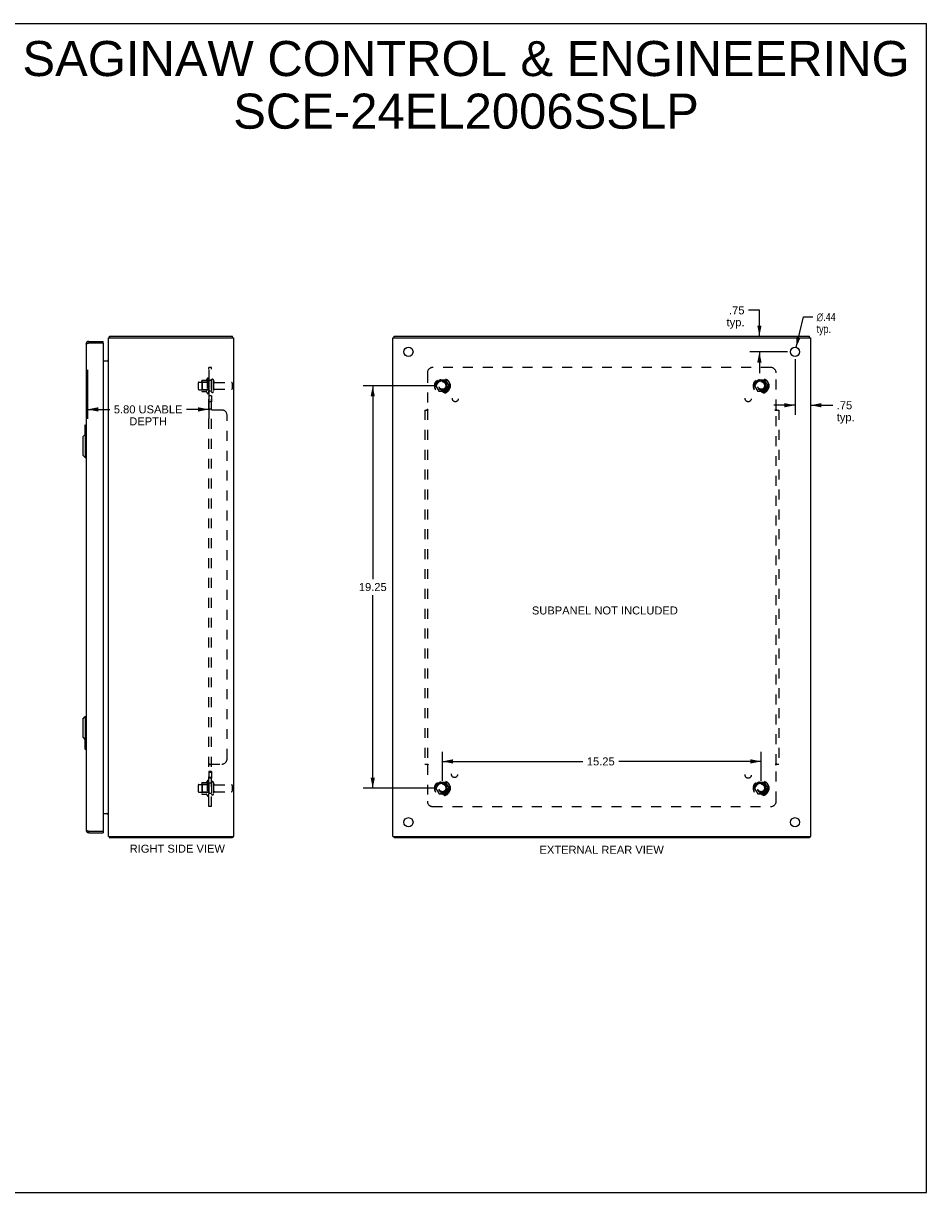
# Model space of a CAD drawing. Header units: inches. Extents: x 0 to 86.4, y 0 to 55.9.
# Tile 4 of 4: x 43.2 to 86.4, y 0 to 55.9. Entities that reach past the tile are written whole.
import ezdxf

# ---------------------------------------------------------------- set-up
doc = ezdxf.new("R2010")
doc.units = ezdxf.units.IN
doc.header["$LTSCALE"] = 4.754237
doc.header["$MEASUREMENT"] = 0
doc.linetypes.add('HIDDEN', pattern=[0.2, 0.1, -0.1])
doc.layers.get('0').update_dxf_attribs({"linetype": 'CONTINUOUS'})
for name, color, linetype in [('02___PRT_ALL_AXES', 7, 'CONTINUOUS'), ('BENT-SUB-4CORNER-STUDS', 7, 'CONTINUOUS'), ('DEFAULT_2', 8, 'HIDDEN'), ('DIMENSIONS', 7, 'CONTINUOUS')]:
    doc.layers.add(name, color=color, linetype=linetype)
doc.styles.get("Standard").update_dxf_attribs({"font": 'arial.ttf'})
doc.styles.add('TEXTSTYLE_1', font='gdt', dxfattribs={"width": 0.8})
doc.dimstyles.new('DIMSTYLE_1', dxfattribs={"dimtxt": 0.381356, "dimasz": 0.508475, "dimexe": 0.09, "dimexo": 0.07, "dimgap": 0.0375, "dimtad": 0, "dimtih": 1, "dimtoh": 1, "dimzin": 4, "dimdsep": 46, "dimtxsty": 'Standard', "dimblk": '_FILLED', "dimblk1": '_FILLED', "dimblk2": '_FILLED', "dimcen": 0.09, "dimazin": 1, "dimtfac": 1, "dimtofl": 0, "dimtmove": 0, "dimatfit": 3, "dimldrblk": '_FILLED', "dimfxl": 1, "dimtolj": 1, "dimtzin": 4, "dimarcsym": 0})
doc.dimstyles.new('DIMSTYLE_2', dxfattribs={"dimtxt": 0.381356, "dimasz": 0.508475, "dimexe": 0.09, "dimexo": 0.07, "dimgap": 0.09, "dimtad": 0, "dimtih": 1, "dimtoh": 1, "dimzin": 4, "dimdsep": 46, "dimtxsty": 'Standard', "dimblk": '_FILLED', "dimblk1": '_FILLED', "dimblk2": '_FILLED', "dimcen": 0.09, "dimazin": 1, "dimtfac": 1, "dimtofl": 0, "dimtmove": 0, "dimatfit": 1, "dimldrblk": '_FILLED', "dimfxl": 1, "dimtolj": 1, "dimtzin": 4, "dimarcsym": 0})

# ---------------------------------------------------------------- blocks, each defined once
blk = doc.blocks.new('_FILLED')
at = {"color": 0, "linetype": 'ByBlock'}
blk.add_solid([(0, 0), (-1, 0.2), (-1, -0.2)], dxfattribs=at)
blk = doc.blocks.new('*D6')
at = {"layer": 'DIMENSIONS', "color": 2, "linetype": 'Continuous'}
for p, q in [((46.292, 39.362), (46.292, 37.01)), ((52.09, 39.362), (52.09, 37.01)), ((46.292, 37.467), (47.359, 37.467)), ((52.09, 37.467), (51.023, 37.467))]:
    blk.add_line(p, q, dxfattribs=at)
at = {"layer": 'DIMENSIONS', "color": 2, "linetype": 'Continuous', "xscale": 0.5084745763, "yscale": 0.5084745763, "zscale": 0.5084745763, "rotation": 180}
blk.add_blockref('_FILLED', (46.292, 37.467), dxfattribs=at)
at = {"layer": 'DIMENSIONS', "color": 2, "linetype": 'Continuous', "xscale": 0.5084745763, "yscale": 0.5084745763, "zscale": 0.5084745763}
blk.add_blockref('_FILLED', (52.09, 37.467), dxfattribs=at)
at = {"layer": 'DIMENSIONS', "color": 2, "linetype": 'Continuous', "insert": (49.191, 37.658), "char_height": 0.38136, "width": 3.28193, "attachment_point": 2, "line_spacing_factor": 0.9}
blk.add_mtext('5.80 USABLE\\PDEPTH', dxfattribs=at)
blk = doc.blocks.new('*D13')
at = {"layer": 'DIMENSIONS', "color": 2, "linetype": 'Continuous'}
for p, q in [((78.438, 42.207), (77.918, 42.207)), ((78.438, 40.968), (78.438, 42.207)), ((79.79, 40.218), (77.981, 40.218)), ((78.438, 40.218), (78.438, 39.201))]:
    blk.add_line(p, q, dxfattribs=at)
at = {"layer": 'DIMENSIONS', "color": 2, "linetype": 'Continuous', "xscale": 0.5084745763, "yscale": 0.5084745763, "zscale": 0.5084745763}
for p, rotation in [((78.438, 40.968), 270), ((78.438, 40.218), 90)]:
    blk.add_blockref('_FILLED', p, dxfattribs=dict(at, rotation=rotation))
at = {"layer": 'DIMENSIONS', "color": 2, "linetype": 'Continuous', "insert": (77.727, 42.397), "char_height": 0.3814, "width": 0.8577, "attachment_point": 3, "line_spacing_factor": 0.9}
blk.add_mtext('.75\\Ptyp.', dxfattribs=at)
blk = doc.blocks.new('*D14')
at = {"layer": 'DIMENSIONS', "color": 2, "linetype": 'Continuous'}
for p, q in [((80.146, 39.862), (80.146, 37.207)), ((80.146, 37.665), (79.129, 37.665)), ((80.896, 37.665), (81.949, 37.665))]:
    blk.add_line(p, q, dxfattribs=at)
at = {"layer": 'DIMENSIONS', "color": 2, "linetype": 'Continuous', "xscale": 0.5084745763, "yscale": 0.5084745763, "zscale": 0.5084745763}
blk.add_blockref('_FILLED', (80.146, 37.665), dxfattribs=at)
at = {"layer": 'DIMENSIONS', "color": 2, "linetype": 'Continuous', "xscale": 0.5084745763, "yscale": 0.5084745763, "zscale": 0.5084745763, "rotation": 180}
blk.add_blockref('_FILLED', (80.896, 37.665), dxfattribs=at)
at = {"layer": 'DIMENSIONS', "color": 2, "linetype": 'Continuous', "insert": (82.14, 37.855), "char_height": 0.3814, "width": 0.8577, "attachment_point": 1, "line_spacing_factor": 0.9}
blk.add_mtext('.75\\Ptyp.', dxfattribs=at)
blk = doc.blocks.new('*D15')
at = {"layer": 'DIMENSIONS', "color": 2, "linetype": 'Continuous'}
for p, q in [((80.197, 40.431), (80.543, 41.887)), ((80.543, 41.887), (80.988, 41.887))]:
    blk.add_line(p, q, dxfattribs=at)
at = {"layer": 'DIMENSIONS', "color": 2, "linetype": 'Continuous', "xscale": 0.5084745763, "yscale": 0.5084745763, "zscale": 0.5084745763, "rotation": 256.6388904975}
blk.add_blockref('_FILLED', (80.197, 40.431), dxfattribs=at)
at = {"layer": 'DIMENSIONS', "color": 2, "linetype": 'Continuous', "insert": (81.178, 42.078), "char_height": 0.38136, "width": 1.2485, "attachment_point": 1, "line_spacing_factor": 0.9, "style": 'TEXTSTYLE_1'}
blk.add_mtext('{\\fgdt;n}\\fArial;.44\\Ptyp.', dxfattribs=at)
blk = doc.blocks.new('*D16')
at = {"layer": 'BENT-SUB-4CORNER-STUDS', "color": 2, "linetype": 'Continuous'}
for p, q in [((62.915, 38.593), (59.48, 38.593)), ((59.938, 38.593), (59.938, 29.349)), ((59.938, 19.343), (59.938, 28.587)), ((62.915, 19.343), (59.48, 19.343))]:
    blk.add_line(p, q, dxfattribs=at)
at = {"layer": 'BENT-SUB-4CORNER-STUDS', "color": 2, "linetype": 'Continuous', "xscale": 0.5084745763, "yscale": 0.5084745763, "zscale": 0.5084745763}
for p, rotation in [((59.938, 38.593), 90), ((59.938, 19.343), 270)]:
    blk.add_blockref('_FILLED', p, dxfattribs=dict(at, rotation=rotation))
at = {"layer": 'BENT-SUB-4CORNER-STUDS', "color": 2, "linetype": 'Continuous', "insert": (59.938, 29.159), "char_height": 0.3814, "width": 1.33262, "attachment_point": 2, "line_spacing_factor": 0.9}
blk.add_mtext('19.25', dxfattribs=at)
blk = doc.blocks.new('*D17')
at = {"layer": 'BENT-SUB-4CORNER-STUDS', "color": 2, "linetype": 'Continuous'}
for p, q in [((63.271, 19.699), (63.271, 21.084)), ((78.521, 19.699), (78.521, 21.084)), ((63.271, 20.627), (69.992, 20.627)), ((78.521, 20.627), (71.706, 20.627))]:
    blk.add_line(p, q, dxfattribs=at)
at = {"layer": 'BENT-SUB-4CORNER-STUDS', "color": 2, "linetype": 'Continuous', "xscale": 0.5084745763, "yscale": 0.5084745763, "zscale": 0.5084745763, "rotation": 180}
blk.add_blockref('_FILLED', (63.271, 20.627), dxfattribs=at)
at = {"layer": 'BENT-SUB-4CORNER-STUDS', "color": 2, "linetype": 'Continuous', "xscale": 0.5084745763, "yscale": 0.5084745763, "zscale": 0.5084745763}
blk.add_blockref('_FILLED', (78.521, 20.627), dxfattribs=at)
at = {"layer": 'BENT-SUB-4CORNER-STUDS', "color": 2, "linetype": 'Continuous', "insert": (70.849, 20.818), "char_height": 0.3814, "width": 1.33262, "attachment_point": 2, "line_spacing_factor": 0.9}
blk.add_mtext('15.25', dxfattribs=at)

msp = doc.modelspace()

# ---------------------------------------------------------------- linework, layer by layer
at = {"color": 7, "linetype": 'Continuous'}
for p, q in [((0, 55.932), (86.441, 55.932)), ((86.441, 0), (86.441, 55.932)), ((47.332, 40.925), (47.353, 40.904)), ((47.353, 40.893), (47.353, 40.968)), ((53.227, 40.893), (53.227, 40.968)), ((60.959, 40.893), (60.959, 40.968)), ((80.833, 40.893), (80.833, 40.968)), ((46.352, 40.718), (46.352, 40.643)), ((47.042, 40.643), (47.027, 40.643)), ((47.042, 40.643), (47.042, 40.718)), ((46.157, 36.703), (46.157, 36.248)), ((46.172, 36.718), (46.217, 36.718)), ((46.204, 36.618), (46.204, 36.269)), ((46.06, 36.151), (46.178, 36.269)), ((46.06, 36.151), (46.06, 35.284)), ((46.178, 36.269), (46.178, 35.166)), ((46.178, 36.269), (46.217, 36.269)), ((46.06, 35.284), (46.178, 35.166)), ((46.178, 35.166), (46.217, 35.166)), ((46.06, 22.651), (46.178, 22.769)), ((46.06, 22.651), (46.06, 21.784)), ((46.178, 22.769), (46.217, 22.769)), ((46.178, 22.769), (46.178, 21.666)), ((46.06, 21.784), (46.178, 21.666)), ((46.157, 21.687), (46.157, 21.233)), ((46.178, 21.666), (46.217, 21.666)), ((46.204, 21.666), (46.204, 21.318)), ((46.172, 21.218), (46.217, 21.218)), ((46.352, 17.218), (46.352, 17.293)), ((47.027, 17.293), (47.042, 17.293)), ((47.042, 17.293), (47.042, 17.218)), ((47.332, 17.011), (47.353, 17.032)), ((47.353, 17.043), (47.353, 16.968)), ((53.227, 17.043), (53.227, 16.968)), ((60.959, 17.043), (60.959, 16.968)), ((80.833, 17.043), (80.833, 16.968)), ((0, 0), (86.441, 0))]:
    msp.add_line(p, q, dxfattribs=at)
at = {"color": 3, "linetype": 'Continuous'}
for p, q in [((47.29, 17.043), (47.29, 40.893)), ((47.29, 40.893), (53.29, 40.893)), ((47.353, 40.968), (53.227, 40.968)), ((53.29, 17.043), (53.29, 40.893)), ((60.896, 17.043), (60.896, 40.893)), ((60.896, 40.893), (80.896, 40.893)), ((60.959, 40.968), (80.833, 40.968)), ((80.896, 17.043), (80.896, 40.893)), ((46.217, 40.583), (46.217, 17.353)), ((46.336, 40.638), (46.352, 40.643)), ((46.352, 40.718), (47.042, 40.718)), ((46.352, 40.643), (47.027, 40.643)), ((47.042, 40.628), (47.042, 17.308)), ((47.042, 39.793), (47.275, 39.793)), ((47.28, 39.81), (47.281, 39.808)), ((47.042, 18.143), (47.275, 18.143)), ((46.352, 17.293), (47.027, 17.293)), ((46.352, 17.218), (47.042, 17.218)), ((47.29, 17.043), (53.29, 17.043)), ((47.341, 16.991), (47.343, 16.984)), ((53.227, 16.968), (47.353, 16.968)), ((60.896, 17.043), (80.896, 17.043)), ((80.833, 16.968), (60.959, 16.968))]:
    msp.add_line(p, q, dxfattribs=at)
for points in [[(47.332, 40.925), (47.333, 40.926), (47.334, 40.927), (47.335, 40.929), (47.336, 40.93), (47.337, 40.932), (47.337, 40.934), (47.338, 40.936), (47.339, 40.939), (47.34, 40.941), (47.34, 40.943), (47.341, 40.945), (47.342, 40.95)], [(47.342, 40.95), (47.343, 40.952), (47.343, 40.954), (47.344, 40.956), (47.344, 40.957), (47.345, 40.959), (47.346, 40.961), (47.346, 40.962), (47.347, 40.963), (47.347, 40.964), (47.348, 40.965), (47.349, 40.966), (47.349, 40.967), (47.35, 40.967), (47.351, 40.968), (47.351, 40.968), (47.352, 40.968), (47.353, 40.968)], [(46.217, 40.583), (46.217, 40.585), (46.218, 40.588), (46.219, 40.59), (46.221, 40.592), (46.223, 40.595), (46.226, 40.597), (46.229, 40.599), (46.233, 40.602), (46.237, 40.604), (46.241, 40.606), (46.246, 40.608), (46.251, 40.611), (46.257, 40.613), (46.263, 40.615), (46.269, 40.618), (46.275, 40.62), (46.282, 40.622), (46.289, 40.625), (46.297, 40.627), (46.304, 40.629), (46.312, 40.632), (46.32, 40.634), (46.328, 40.636), (46.336, 40.638)], [(47.275, 39.819), (47.274, 39.819), (47.274, 39.819), (47.274, 39.818), (47.274, 39.818), (47.275, 39.817), (47.275, 39.816), (47.275, 39.816), (47.276, 39.815), (47.277, 39.813), (47.278, 39.812), (47.279, 39.811), (47.28, 39.81)], [(47.275, 39.793), (47.274, 39.794), (47.274, 39.795), (47.274, 39.796), (47.274, 39.797), (47.275, 39.799), (47.275, 39.8), (47.276, 39.801), (47.277, 39.803), (47.277, 39.804), (47.278, 39.805), (47.279, 39.806), (47.281, 39.807), (47.282, 39.809), (47.284, 39.811)], [(47.284, 39.811), (47.285, 39.812), (47.286, 39.813), (47.287, 39.814), (47.288, 39.816), (47.289, 39.817), (47.289, 39.818), (47.29, 39.819), (47.29, 39.82), (47.29, 39.821)], [(47.275, 18.143), (47.274, 18.142), (47.274, 18.141), (47.274, 18.14), (47.274, 18.139), (47.275, 18.137), (47.275, 18.136), (47.276, 18.135), (47.277, 18.133), (47.277, 18.132), (47.278, 18.131), (47.279, 18.13), (47.281, 18.129), (47.282, 18.127)], [(47.275, 18.117), (47.274, 18.117), (47.274, 18.117), (47.274, 18.118), (47.274, 18.118), (47.275, 18.119), (47.275, 18.12), (47.275, 18.121), (47.276, 18.122), (47.277, 18.123), (47.278, 18.124), (47.279, 18.125), (47.28, 18.126), (47.281, 18.128)], [(47.282, 18.127), (47.284, 18.125), (47.285, 18.124), (47.286, 18.123), (47.287, 18.122), (47.288, 18.121), (47.289, 18.119), (47.289, 18.118), (47.29, 18.117), (47.29, 18.116), (47.29, 18.115)], [(46.217, 17.353), (46.217, 17.351), (46.218, 17.348), (46.219, 17.346), (46.221, 17.344), (46.223, 17.342), (46.226, 17.339), (46.229, 17.337), (46.233, 17.335), (46.237, 17.332), (46.241, 17.33), (46.246, 17.328), (46.251, 17.325), (46.257, 17.323), (46.263, 17.321), (46.269, 17.318), (46.275, 17.316), (46.282, 17.314), (46.289, 17.312), (46.297, 17.309), (46.304, 17.307), (46.312, 17.305), (46.32, 17.302), (46.328, 17.3), (46.336, 17.298), (46.352, 17.293)], [(47.332, 17.011), (47.333, 17.01), (47.334, 17.009), (47.335, 17.007), (47.336, 17.006), (47.337, 17.004), (47.337, 17.002), (47.338, 17), (47.339, 16.998), (47.34, 16.995), (47.34, 16.993), (47.341, 16.991)], [(47.343, 16.984), (47.343, 16.982), (47.344, 16.98), (47.344, 16.979), (47.345, 16.977), (47.346, 16.976), (47.346, 16.974), (47.347, 16.973), (47.347, 16.972), (47.348, 16.971), (47.349, 16.97), (47.349, 16.97), (47.35, 16.969), (47.351, 16.969), (47.351, 16.968), (47.352, 16.968), (47.353, 16.968)]]:
    msp.add_lwpolyline(points, dxfattribs=at)
at = {"color": 7, "linetype": 'Continuous'}
for points in [[(46.202, 36.654), (46.203, 36.649), (46.203, 36.643), (46.203, 36.637), (46.204, 36.631), (46.204, 36.624), (46.204, 36.618)], [(46.204, 21.318), (46.204, 21.312), (46.204, 21.306), (46.203, 21.299), (46.203, 21.293), (46.203, 21.288), (46.202, 21.282)]]:
    msp.add_lwpolyline(points, dxfattribs=at)
at = {"color": 3, "linetype": 'Continuous'}
for centre, radius, start, end in [((47.435, 40.823), 0.145, 135.3986, 151.1263), ((46.352, 40.583), 0.135, 90, 180), ((47.027, 40.628), 0.015, 0, 90), ((47.22, 39.863), 0.07, 270, 360), ((47.22, 18.073), 0.07, 0, 90), ((46.352, 17.353), 0.135, 180, 270), ((47.027, 17.308), 0.015, 270, 360), ((47.435, 17.113), 0.145, 208.8737, 224.6014)]:
    msp.add_arc(centre, radius, start, end, dxfattribs=at)
at = {"color": 7, "linetype": 'Continuous'}
for centre, radius, start, end in [((46.352, 40.583), 0.06, 90, 121.8259), ((46.172, 36.703), 0.015, 90, 180), ((46.202, 36.703), 0.015, 0, 90), ((46.172, 21.233), 0.015, 180, 270), ((46.202, 21.233), 0.015, 270, 360), ((46.352, 17.353), 0.06, 238.1737, 270)]:
    msp.add_arc(centre, radius, start, end, dxfattribs=at)
at = {"layer": '02___PRT_ALL_AXES', "color": 8, "linetype": 'HIDDEN'}
for p, q in [((51.62, 38.776), (52.215, 38.776)), ((52.02, 38.949), (52.02, 38.237)), ((52.09, 38.843), (52.09, 38.927)), ((52.09, 38.843), (52.09, 38.343)), ((52.215, 38.843), (52.09, 38.843)), ((52.215, 38.843), (52.215, 38.343)), ((52.384, 38.759), (53.185, 38.759)), ((51.62, 38.41), (52.215, 38.41)), ((52.09, 38.259), (52.09, 38.343)), ((52.215, 38.343), (52.09, 38.343)), ((52.09, 38.115), (52.09, 37.834)), ((52.215, 38.115), (52.09, 38.115)), ((52.215, 38.115), (52.215, 37.834)), ((52.384, 38.427), (53.185, 38.427)), ((52.215, 37.834), (52.09, 37.834)), ((52.215, 20.139), (52.09, 20.139)), ((52.09, 20.139), (52.09, 19.821)), ((52.215, 20.139), (52.215, 19.821)), ((52.02, 19.699), (52.02, 18.987)), ((52.215, 20.102), (52.09, 20.102)), ((52.215, 19.858), (52.09, 19.858)), ((52.215, 19.821), (52.09, 19.821)), ((52.09, 19.593), (52.09, 19.677)), ((52.215, 19.593), (52.09, 19.593)), ((52.09, 19.593), (52.09, 19.093)), ((52.215, 19.593), (52.215, 19.093)), ((51.62, 19.526), (52.215, 19.526)), ((51.62, 19.16), (52.215, 19.16)), ((52.215, 19.093), (52.09, 19.093)), ((52.09, 19.009), (52.09, 19.093)), ((52.384, 19.509), (53.185, 19.509)), ((52.384, 19.177), (53.185, 19.177))]:
    msp.add_line(p, q, dxfattribs=at)
at = {"layer": '02___PRT_ALL_AXES', "color": 3, "linetype": 'Continuous'}
for centre in [(61.646, 40.218), (80.146, 40.218), (61.646, 17.718), (80.146, 17.718)]:
    msp.add_circle(centre, 0.219, dxfattribs=at)
at = {"layer": '02___PRT_ALL_AXES', "color": 8, "linetype": 'HIDDEN'}
for centre, radius in [((63.271, 38.593), 0.372), ((63.271, 38.593), 0.356), ((63.271, 38.593), 0.25), ((63.271, 38.593), 0.183), ((78.521, 38.593), 0.372), ((78.521, 38.593), 0.356), ((78.521, 38.593), 0.25), ((78.521, 38.593), 0.183), ((63.89, 37.974), 0.141), ((77.903, 37.974), 0.141), ((63.851, 19.998), 0.141), ((63.271, 19.343), 0.372), ((63.271, 19.343), 0.356), ((63.271, 19.343), 0.25), ((77.903, 19.962), 0.141), ((78.521, 19.343), 0.372), ((78.521, 19.343), 0.356), ((78.521, 19.343), 0.25), ((63.271, 19.343), 0.183), ((78.521, 19.343), 0.183)]:
    msp.add_circle(centre, radius, dxfattribs=at)
for centre, radius, start, end in [((52.62, 38.593), 0.698, 149.3369, 156.0321), ((52.052, 38.927), 0.0384, 0, 145.5503), ((52.62, 38.593), 0.698, 203.9679, 210.6631), ((52.052, 38.259), 0.0384, 214.4497, 360), ((52.62, 19.343), 0.698, 149.3369, 156.0321), ((52.052, 19.677), 0.0384, 0, 145.5503), ((52.62, 19.343), 0.698, 203.9679, 210.6631), ((52.052, 19.009), 0.0384, 214.4497, 360)]:
    msp.add_arc(centre, radius, start, end, dxfattribs=at)
at = {"layer": 'DEFAULT_2', "color": 8, "linetype": 'HIDDEN'}
for p, q in [((52.09, 18.468), (52.09, 39.468)), ((52.215, 39.468), (52.09, 39.468)), ((52.215, 18.468), (52.215, 39.468)), ((62.553, 39.218), (62.553, 37.472)), ((78.99, 39.468), (62.803, 39.468)), ((79.24, 37.472), (79.24, 39.218)), ((51.59, 38.746), (51.59, 38.44)), ((51.754, 38.849), (51.754, 38.337)), ((51.774, 38.777), (51.754, 38.797)), ((51.765, 38.871), (51.992, 38.871)), ((51.774, 38.777), (51.774, 38.41)), ((52.07, 38.777), (51.774, 38.777)), ((52.07, 38.777), (52.09, 38.797)), ((52.07, 38.777), (52.07, 38.41)), ((52.321, 38.858), (52.321, 38.329)), ((53.215, 38.729), (53.215, 38.457)), ((63.108, 38.866), (62.954, 38.598)), ((63.426, 38.871), (63.117, 38.871)), ((63.589, 38.598), (63.434, 38.866)), ((78.358, 38.866), (78.204, 38.598)), ((78.676, 38.871), (78.367, 38.871)), ((78.839, 38.598), (78.684, 38.866)), ((51.774, 38.41), (51.754, 38.39)), ((51.765, 38.316), (51.992, 38.316)), ((52.07, 38.41), (51.774, 38.41)), ((52.07, 38.41), (52.09, 38.39)), ((62.954, 38.588), (63.108, 38.321)), ((63.426, 38.316), (63.117, 38.316)), ((63.434, 38.321), (63.589, 38.588)), ((78.204, 38.588), (78.358, 38.321)), ((78.676, 38.316), (78.367, 38.316)), ((78.684, 38.321), (78.839, 38.588)), ((52.215, 37.472), (52.09, 37.472)), ((52.715, 37.437), (52.144, 37.437)), ((52.23, 37.456), (52.228, 37.457)), ((52.965, 20.749), (52.965, 37.187)), ((62.428, 37.437), (62.428, 20.499)), ((62.428, 37.437), (62.594, 37.437)), ((62.55, 37.47), (62.553, 37.472)), ((62.553, 37.437), (62.553, 20.499)), ((79.199, 37.437), (79.365, 37.437)), ((79.24, 20.499), (79.24, 37.437)), ((79.365, 37.437), (79.365, 20.499)), ((52.09, 20.465), (52.09, 20.464)), ((52.215, 20.464), (52.09, 20.464)), ((52.104, 20.48), (52.101, 20.478)), ((52.131, 20.492), (52.128, 20.49)), ((52.136, 20.494), (52.134, 20.493)), ((52.141, 20.497), (52.139, 20.496)), ((52.144, 20.499), (52.142, 20.498)), ((52.144, 20.499), (52.715, 20.499)), ((52.215, 20.465), (52.215, 20.464)), ((52.218, 20.471), (52.217, 20.47)), ((52.237, 20.486), (52.236, 20.484)), ((52.241, 20.499), (52.241, 20.498)), ((62.428, 20.499), (62.594, 20.499)), ((62.553, 20.464), (62.553, 18.718)), ((79.199, 20.499), (79.365, 20.499)), ((79.242, 20.466), (79.24, 20.464)), ((79.24, 18.718), (79.24, 20.464)), ((51.754, 19.599), (51.754, 19.087)), ((51.765, 19.621), (51.992, 19.621)), ((52.321, 19.608), (52.321, 19.079)), ((63.108, 19.616), (62.954, 19.348)), ((63.426, 19.621), (63.117, 19.621)), ((63.589, 19.348), (63.434, 19.616)), ((78.358, 19.616), (78.204, 19.348)), ((78.676, 19.621), (78.367, 19.621)), ((78.839, 19.348), (78.684, 19.616)), ((51.59, 19.496), (51.59, 19.19)), ((51.774, 19.527), (51.754, 19.547)), ((51.774, 19.16), (51.754, 19.14)), ((51.765, 19.066), (51.992, 19.066)), ((52.07, 19.527), (51.774, 19.527)), ((51.774, 19.527), (51.774, 19.16)), ((52.07, 19.16), (51.774, 19.16)), ((52.07, 19.527), (52.09, 19.547)), ((52.07, 19.527), (52.07, 19.16)), ((52.07, 19.16), (52.09, 19.14)), ((53.215, 19.479), (53.215, 19.207)), ((62.954, 19.338), (63.108, 19.071)), ((63.426, 19.066), (63.117, 19.066)), ((63.434, 19.071), (63.589, 19.338)), ((78.204, 19.338), (78.358, 19.071)), ((78.676, 19.066), (78.367, 19.066)), ((78.684, 19.071), (78.839, 19.338)), ((52.215, 18.468), (52.09, 18.468)), ((62.803, 18.468), (78.99, 18.468))]:
    msp.add_line(p, q, dxfattribs=at)
for points in [[(52.104, 37.457), (52.101, 37.458), (52.099, 37.459), (52.097, 37.461), (52.095, 37.463), (52.093, 37.464), (52.092, 37.466), (52.091, 37.467), (52.091, 37.469), (52.09, 37.47), (52.09, 37.471), (52.09, 37.472)], [(52.109, 37.454), (52.106, 37.455), (52.104, 37.457), (52.101, 37.458), (52.099, 37.459), (52.097, 37.461)], [(52.118, 37.45), (52.115, 37.451), (52.112, 37.452), (52.109, 37.454)], [(52.144, 37.437), (52.142, 37.438), (52.141, 37.439), (52.139, 37.441), (52.136, 37.442), (52.134, 37.443), (52.131, 37.445), (52.128, 37.446), (52.125, 37.447), (52.118, 37.45)], [(52.144, 37.437), (52.142, 37.438), (52.141, 37.439), (52.139, 37.441), (52.136, 37.442), (52.134, 37.443), (52.131, 37.445), (52.128, 37.446)], [(52.224, 37.461), (52.222, 37.462), (52.221, 37.463), (52.219, 37.464), (52.218, 37.465), (52.217, 37.467), (52.216, 37.468), (52.216, 37.469), (52.215, 37.47), (52.215, 37.471), (52.215, 37.472)], [(52.228, 37.457), (52.225, 37.46), (52.224, 37.461), (52.222, 37.462), (52.221, 37.463), (52.219, 37.464), (52.218, 37.465)], [(52.241, 37.437), (52.241, 37.438), (52.241, 37.44), (52.241, 37.441), (52.241, 37.442), (52.241, 37.443), (52.241, 37.445), (52.24, 37.446), (52.239, 37.447), (52.239, 37.448), (52.238, 37.449), (52.237, 37.451), (52.236, 37.452), (52.234, 37.453), (52.233, 37.454), (52.232, 37.455), (52.23, 37.456)], [(52.237, 37.451), (52.236, 37.452), (52.234, 37.453), (52.233, 37.454), (52.232, 37.455)], [(52.241, 37.437), (52.241, 37.438), (52.241, 37.44), (52.241, 37.441)], [(62.514, 37.437), (62.516, 37.438), (62.518, 37.439), (62.519, 37.441), (62.521, 37.442), (62.523, 37.443), (62.524, 37.445), (62.526, 37.446), (62.527, 37.447), (62.529, 37.449), (62.53, 37.45), (62.531, 37.451), (62.533, 37.452), (62.534, 37.454), (62.54, 37.459)], [(62.54, 37.459), (62.541, 37.461), (62.543, 37.463), (62.544, 37.464), (62.546, 37.466), (62.548, 37.467), (62.549, 37.469), (62.55, 37.47)], [(62.568, 37.462), (62.566, 37.463), (62.564, 37.464), (62.562, 37.465), (62.56, 37.467), (62.558, 37.468), (62.557, 37.469), (62.555, 37.47), (62.554, 37.471), (62.553, 37.472)], [(62.594, 37.437), (62.593, 37.438), (62.592, 37.44), (62.592, 37.441), (62.591, 37.442), (62.59, 37.443), (62.59, 37.445), (62.589, 37.446), (62.588, 37.447), (62.587, 37.448), (62.586, 37.449), (62.584, 37.451), (62.583, 37.452), (62.581, 37.453), (62.58, 37.454), (62.578, 37.455), (62.577, 37.456), (62.575, 37.457), (62.573, 37.458), (62.571, 37.46), (62.568, 37.462)], [(79.199, 37.437), (79.2, 37.438), (79.2, 37.44), (79.201, 37.441), (79.202, 37.442), (79.202, 37.443), (79.203, 37.445), (79.204, 37.446), (79.205, 37.447), (79.206, 37.448), (79.207, 37.449), (79.209, 37.451), (79.21, 37.452), (79.211, 37.453), (79.213, 37.454), (79.214, 37.455), (79.216, 37.456), (79.218, 37.457), (79.22, 37.458), (79.221, 37.46)], [(79.221, 37.46), (79.225, 37.462), (79.227, 37.463), (79.229, 37.464), (79.231, 37.465), (79.233, 37.467), (79.235, 37.468), (79.236, 37.469), (79.238, 37.47), (79.239, 37.471), (79.24, 37.472)], [(79.252, 37.461), (79.25, 37.463), (79.248, 37.464), (79.247, 37.466), (79.245, 37.467), (79.244, 37.469), (79.242, 37.47), (79.24, 37.472)], [(79.259, 37.454), (79.255, 37.458), (79.252, 37.461)], [(79.279, 37.437), (79.277, 37.438), (79.275, 37.439), (79.274, 37.441), (79.272, 37.442), (79.27, 37.443), (79.269, 37.445), (79.267, 37.446), (79.266, 37.447), (79.264, 37.449), (79.263, 37.45), (79.262, 37.451), (79.26, 37.452), (79.259, 37.454)], [(52.109, 20.482), (52.106, 20.481), (52.104, 20.48), (52.101, 20.478), (52.099, 20.477), (52.097, 20.475), (52.095, 20.473), (52.093, 20.472), (52.092, 20.47), (52.091, 20.469), (52.091, 20.467), (52.09, 20.466), (52.09, 20.465), (52.09, 20.464)], [(52.125, 20.489), (52.118, 20.486), (52.115, 20.485), (52.112, 20.484), (52.109, 20.482)], [(52.144, 20.499), (52.142, 20.498), (52.141, 20.497), (52.139, 20.496), (52.136, 20.494), (52.134, 20.493), (52.131, 20.492), (52.128, 20.49), (52.125, 20.489)], [(52.225, 20.477), (52.224, 20.475), (52.222, 20.474), (52.221, 20.473), (52.219, 20.472), (52.218, 20.471), (52.217, 20.47), (52.216, 20.468), (52.216, 20.467), (52.215, 20.466), (52.215, 20.465), (52.215, 20.464)], [(52.224, 20.475), (52.222, 20.474), (52.221, 20.473), (52.219, 20.472)], [(52.241, 20.499), (52.241, 20.498), (52.241, 20.497), (52.241, 20.495), (52.241, 20.494), (52.241, 20.493), (52.241, 20.492), (52.24, 20.49), (52.239, 20.489), (52.239, 20.488), (52.238, 20.487), (52.237, 20.486), (52.236, 20.484), (52.234, 20.483), (52.233, 20.482), (52.232, 20.481), (52.23, 20.48), (52.228, 20.479), (52.225, 20.477)], [(52.233, 20.482), (52.232, 20.481), (52.23, 20.48)], [(52.241, 20.497), (52.241, 20.495), (52.241, 20.494)], [(62.514, 20.499), (62.516, 20.498), (62.518, 20.497), (62.519, 20.496), (62.521, 20.494), (62.523, 20.493), (62.524, 20.492), (62.526, 20.49), (62.527, 20.489), (62.529, 20.488), (62.53, 20.486), (62.531, 20.485), (62.533, 20.484), (62.534, 20.482)], [(62.534, 20.482), (62.538, 20.478), (62.541, 20.475)], [(62.541, 20.475), (62.543, 20.473), (62.544, 20.472), (62.546, 20.47), (62.548, 20.469), (62.549, 20.467), (62.55, 20.466), (62.553, 20.464)], [(62.571, 20.477), (62.568, 20.474), (62.566, 20.473), (62.564, 20.472), (62.562, 20.471), (62.56, 20.47), (62.558, 20.468), (62.557, 20.467), (62.555, 20.466), (62.554, 20.465), (62.553, 20.464)], [(62.594, 20.499), (62.593, 20.498), (62.592, 20.497), (62.592, 20.495), (62.591, 20.494), (62.59, 20.493), (62.59, 20.492), (62.589, 20.49), (62.588, 20.489), (62.587, 20.488), (62.586, 20.487), (62.584, 20.486), (62.583, 20.484), (62.581, 20.483), (62.58, 20.482), (62.578, 20.481), (62.577, 20.48), (62.575, 20.479), (62.573, 20.478), (62.571, 20.477)], [(79.199, 20.499), (79.2, 20.498), (79.2, 20.497), (79.201, 20.495), (79.202, 20.494), (79.202, 20.493), (79.203, 20.492), (79.204, 20.49), (79.205, 20.489), (79.206, 20.488), (79.207, 20.487), (79.209, 20.486), (79.21, 20.484), (79.211, 20.483), (79.213, 20.482), (79.214, 20.481), (79.216, 20.48), (79.218, 20.479), (79.22, 20.478), (79.221, 20.477), (79.225, 20.474)], [(79.225, 20.474), (79.227, 20.473), (79.229, 20.472), (79.231, 20.471), (79.233, 20.47), (79.235, 20.468), (79.236, 20.467), (79.238, 20.466), (79.239, 20.465), (79.24, 20.464)], [(79.253, 20.477), (79.252, 20.475), (79.25, 20.473), (79.248, 20.472), (79.247, 20.47), (79.245, 20.469), (79.244, 20.467), (79.242, 20.466)], [(79.279, 20.499), (79.277, 20.498), (79.275, 20.497), (79.274, 20.496), (79.272, 20.494), (79.27, 20.493), (79.269, 20.492), (79.267, 20.49), (79.266, 20.489), (79.264, 20.488), (79.263, 20.486), (79.262, 20.485), (79.26, 20.484), (79.259, 20.482), (79.253, 20.477)]]:
    msp.add_lwpolyline(points, dxfattribs=at)
for centre, radius in [((63.271, 38.593), 0.318), ((63.271, 38.593), 0.204), ((63.271, 38.593), 0.183), ((63.271, 38.593), 0.183), ((63.271, 38.593), 0.166), ((78.521, 38.593), 0.318), ((78.521, 38.593), 0.204), ((78.521, 38.593), 0.183), ((78.521, 38.593), 0.183), ((78.521, 38.593), 0.166), ((63.271, 19.343), 0.318), ((78.521, 19.343), 0.318), ((63.271, 19.343), 0.204), ((63.271, 19.343), 0.183), ((63.271, 19.343), 0.183), ((63.271, 19.343), 0.166), ((78.521, 19.343), 0.204), ((78.521, 19.343), 0.183), ((78.521, 19.343), 0.183), ((78.521, 19.343), 0.166)]:
    msp.add_circle(centre, radius, dxfattribs=at)
for centre, radius, start, end in [((62.803, 39.218), 0.25, 90, 180), ((78.99, 39.218), 0.25, 0, 90), ((51.62, 38.746), 0.03, 90, 180), ((51.895, 38.849), 0.141, 174.7919, 180), ((51.765, 38.861), 0.01, 90, 174.8062), ((51.974, 38.881), 0.01, 270, 336.0321), ((52.268, 38.858), 0.053, 0, 180), ((52.384, 38.822), 0.0625, 180, 270), ((53.185, 38.729), 0.03, 0, 90), ((62.963, 38.593), 0.01, 150.0127, 209.9883), ((63.117, 38.861), 0.01, 90.0124, 149.9892), ((63.426, 38.861), 0.01, 30.012, 89.9887), ((63.58, 38.593), 0.01, 330.0127, 29.9883), ((78.213, 38.593), 0.01, 150.0127, 209.9883), ((78.367, 38.861), 0.01, 90.0124, 149.9892), ((78.676, 38.861), 0.01, 30.012, 89.9887), ((78.83, 38.593), 0.01, 330.0127, 29.9883), ((51.62, 38.44), 0.03, 180, 270), ((51.895, 38.337), 0.141, 180, 185.2081), ((51.765, 38.326), 0.01, 185.1938, 270), ((51.974, 38.306), 0.01, 23.9679, 90), ((52.268, 38.329), 0.053, 180, 360), ((52.384, 38.365), 0.0625, 90, 180), ((53.185, 38.457), 0.03, 270, 360), ((63.117, 38.326), 0.01, 210.012, 269.9887), ((63.426, 38.326), 0.01, 270.0124, 329.9892), ((78.367, 38.326), 0.01, 210.012, 269.9887), ((78.676, 38.326), 0.01, 270.0124, 329.9892), ((52.715, 37.187), 0.25, 0, 90), ((52.715, 20.749), 0.25, 270, 360), ((51.895, 19.599), 0.141, 174.7919, 180), ((51.765, 19.611), 0.01, 90, 174.8062), ((51.974, 19.631), 0.01, 270, 336.0321), ((52.268, 19.608), 0.053, 0, 180), ((63.117, 19.611), 0.01, 90.0124, 149.9892), ((63.426, 19.611), 0.01, 30.012, 89.9887), ((78.367, 19.611), 0.01, 90.0124, 149.9892), ((78.676, 19.611), 0.01, 30.012, 89.9887), ((51.62, 19.496), 0.03, 90, 180), ((51.62, 19.19), 0.03, 180, 270), ((51.895, 19.087), 0.141, 180, 185.2081), ((51.765, 19.076), 0.01, 185.1938, 270), ((51.974, 19.056), 0.01, 23.9679, 90), ((52.268, 19.079), 0.053, 180, 360), ((52.384, 19.572), 0.0625, 180, 270), ((52.384, 19.115), 0.0625, 90, 180), ((53.185, 19.479), 0.03, 0, 90), ((53.185, 19.207), 0.03, 270, 360), ((62.963, 19.343), 0.01, 150.0127, 209.9883), ((63.117, 19.076), 0.01, 210.012, 269.9887), ((63.426, 19.076), 0.01, 270.0124, 329.9892), ((63.58, 19.343), 0.01, 330.0127, 29.9883), ((78.213, 19.343), 0.01, 150.0127, 209.9883), ((78.367, 19.076), 0.01, 210.012, 269.9887), ((78.676, 19.076), 0.01, 270.0124, 329.9892), ((78.83, 19.343), 0.01, 330.0127, 29.9883), ((62.803, 18.718), 0.25, 180, 270), ((78.99, 18.718), 0.25, 270, 360)]:
    msp.add_arc(centre, radius, start, end, dxfattribs=at)

# ---------------------------------------------------------------- texts
at = {"layer": 'DIMENSIONS', "color": 2, "linetype": 'Continuous', "attachment_point": 2, "line_spacing_factor": 0.9}
for s, insert, char_height, width in [('SAGINAW CONTROL & ENGINEERING\\PSCE-24EL2006SSLP', (64.402, 55.09), 1.67797, 42.37956), ('SUBPANEL NOT INCLUDED', (71.045, 28.039), 0.38136, 6.97357), ('RIGHT SIDE VIEW', (50.586, 16.644), 0.38136, 4.54792), ('EXTERNAL REAR VIEW', (70.89, 16.592), 0.38136, 5.93724)]:
    msp.add_mtext(s, dxfattribs=dict(at, insert=insert, char_height=char_height, width=width))

# ---------------------------------------------------------------- dimensions: what is measured, and where the dimension line sits
at = {"layer": 'BENT-SUB-4CORNER-STUDS', "color": 2, "linetype": 'Continuous'}
dim = msp.add_linear_dim(base=(59.938, 19.343), p1=(62.985, 38.593), p2=(62.985, 19.343), angle=270, dimstyle='DIMSTYLE_1', dxfattribs=at)
dim.commit()
dim.dimension.update_dxf_attribs({"geometry": '*D16', "text_midpoint": (59.955, 28.966), "dimtype": 160})
dim = msp.add_linear_dim(base=(78.521, 20.627), p1=(63.271, 19.629), p2=(78.521, 19.629), dimstyle='DIMSTYLE_1', dxfattribs=at)
dim.commit()
dim.dimension.update_dxf_attribs({"geometry": '*D17', "text_midpoint": (70.866, 20.625), "dimtype": 160})
at = {"layer": 'DIMENSIONS', "color": 2, "linetype": 'Continuous'}
for base, p1, p2, angle, picture, middle in [((78.438, 40.968), (79.86, 40.218), (80.753, 40.968), 90, '*D13', (77.298, 41.921)), ((80.146, 37.665), (80.896, 40.893), (80.146, 39.932), 180, '*D14', (82.569, 37.379))]:
    dim = msp.add_linear_dim(base=base, p1=p1, p2=p2, angle=angle, text='<>\\Ptyp.', dimstyle='DIMSTYLE_1', dxfattribs=at)
    dim.commit()
    dim.dimension.update_dxf_attribs({"geometry": picture, "text_midpoint": middle, "dimtype": 160})
dim = msp.add_diameter_dim_2p(p1=(80.197, 40.431), p2=(80.096, 40.005), text='%%c<>\\Ptyp.', dimstyle='DIMSTYLE_2', override={"dimpost": '<>'}, dxfattribs=at)
dim.commit()
dim.dimension.update_dxf_attribs({"geometry": '*D15', "text_midpoint": (81.803, 41.601), "dimtype": 163})
dim = msp.add_linear_dim(base=(52.09, 37.467), p1=(46.292, 39.432), p2=(52.09, 39.432), text='<> USABLE\\PDEPTH', dimstyle='DIMSTYLE_1', dxfattribs=at)
dim.commit()
dim.dimension.update_dxf_attribs({"geometry": '*D6', "text_midpoint": (49.191, 37.181), "dimtype": 160})

doc.saveas('drawing.dxf')
